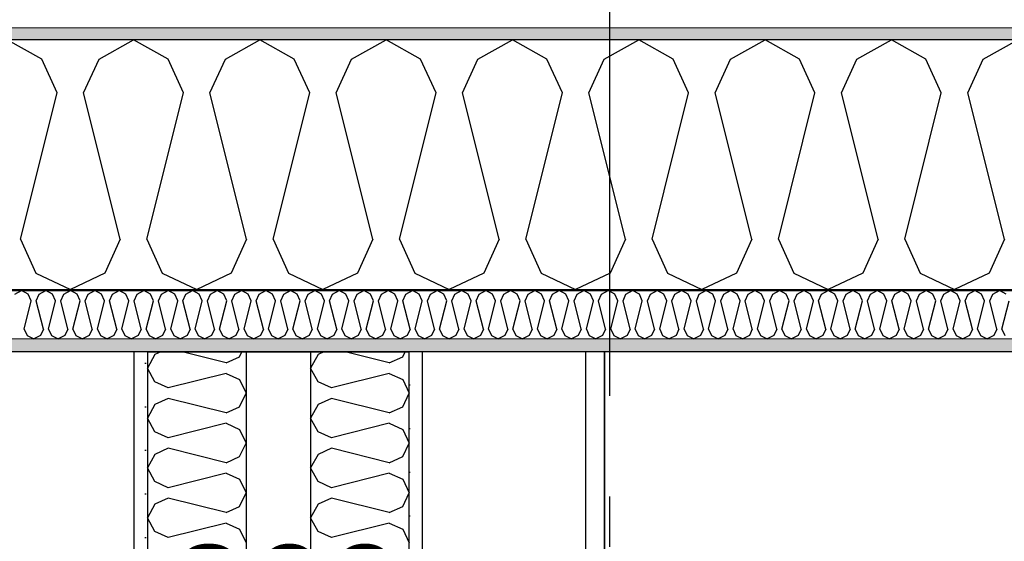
# Model space of a CAD drawing. Header units: millimetres. Extents: x -5000 to 341424, y -9235 to 550260.
# Tile 161 of 236: x 297650 to 298628, y 356192 to 356711. Entities that reach past the tile are written whole.
import ezdxf
from ezdxf.enums import TextEntityAlignment as Align

# ---------------------------------------------------------------- set-up
doc = ezdxf.new("R2010")
doc.units = ezdxf.units.MM
doc.header["$LTSCALE"] = 0.5
doc.header["$MEASUREMENT"] = 0
doc.linetypes.add('Akselinje', pattern=[1500, 1000, -200, 100, -200])
doc.linetypes.add('PLINE', pattern=[0])
for name, color, linetype in [('232- Ikke-bærende yttervegger (Skravur)(Nye konstruksjoner)', 7, 'Continuous'), ('232- Ikke-bærende yttervegger(Nye konstruksjoner)', 7, 'Continuous'), ('242- Ikke-bærende innervegger (Skravur)(Nye konstruksjoner)', 7, 'Continuous'), ('242- Ikke-bærende innervegger(Nye konstruksjoner)', 7, 'Continuous'), ('255- Gulvoverflate(Nye konstruksjoner)', 7, 'Continuous'), ('273- Kjøkkeninnredning(Nye konstruksjoner)', 7, 'Continuous'), ('82-- Modullinjer(Nye konstruksjoner)', 7, 'Continuous'), ('842-M___1_50 Målsetting bygning', 7, 'Continuous'), ('842-M___1_50 Målsetting bygning(Nye konstruksjoner)', 7, 'Continuous'), ('862- M___Nettoareal(Nye konstruksjoner)', 7, 'Continuous'), ('862- M___Nettoareal(Polylinje)(Nye konstruksjoner)', 7, 'Continuous'), ('862- M___Nettoareal(Tekst)(Nye konstruksjoner)', 7, 'Continuous')]:
    doc.layers.add(name, color=color, linetype=linetype)
doc.layers.add('235- Utvendig kledning og overflate(Nye konstruksjoner)', color=7, linetype='Continuous', lineweight=0)
doc.layers.add('236- Innvendig kledning og overflate(Nye konstruksjoner)', color=7, linetype='Continuous', lineweight=0)
doc.styles.add('GENERATED_STYLE_1', font='txt')
doc.styles.add('GENERATED_STYLE_3', font='arial.ttf')
doc.styles.add('GENERATED_STYLE_5', font='arial.ttf')
doc.dimstyles.new('GENERATED_STYLE__2', dxfattribs={"dimtxt": 100, "dimasz": 95, "dimexe": 0.18, "dimexo": 0.0625, "dimgap": 0, "dimtad": 1, "dimtih": 1, "dimtoh": 1, "dimdec": 0, "dimzin": 0, "dimdsep": 46, "dimtxsty": 'GENERATED_STYLE_3', "dimblk": 'ARROWHEAD_6', "dimblk1": 'ARROWHEAD_6', "dimblk2": 'ARROWHEAD_6', "dimcen": 0.09, "dimse1": 1, "dimse2": 1, "dimclrd": 256, "dimclre": 256, "dimclrt": 256, "dimadec": 1, "dimazin": 0, "dimtfac": 1, "dimtdec": 4, "dimtmove": 0, "dimatfit": 3, "dimfxl": 1, "dimtolj": 1, "dimtzin": 0, "dimarcsym": 0})
doc.dimstyles.new('GENERATED_STYLE__3', dxfattribs={"dimtxt": 100, "dimasz": 95, "dimexe": 0.18, "dimexo": 0.0625, "dimgap": 0, "dimtad": 1, "dimdec": 0, "dimzin": 0, "dimdsep": 46, "dimtxsty": 'GENERATED_STYLE_3', "dimblk": 'ARROWHEAD_6', "dimblk1": 'ARROWHEAD_6', "dimblk2": 'ARROWHEAD_6', "dimcen": 0.09, "dimse1": 1, "dimse2": 1, "dimclrd": 256, "dimclre": 256, "dimclrt": 256, "dimadec": 1, "dimazin": 0, "dimtfac": 1, "dimtdec": 4, "dimtmove": 2, "dimatfit": 3, "dimfxl": 1, "dimtolj": 1, "dimtzin": 0, "dimarcsym": 0})
doc.dimstyles.new('GENERATED_STYLE__4', dxfattribs={"dimtxt": 100, "dimasz": 95, "dimexe": 0.18, "dimexo": 0.0625, "dimgap": 0, "dimtad": 1, "dimdec": 0, "dimzin": 0, "dimdsep": 46, "dimtxsty": 'GENERATED_STYLE_3', "dimblk": 'ARROWHEAD_6', "dimblk1": 'ARROWHEAD_6', "dimblk2": 'ARROWHEAD_6', "dimcen": 0.09, "dimse1": 1, "dimse2": 1, "dimclrd": 256, "dimclre": 256, "dimclrt": 256, "dimadec": 1, "dimazin": 0, "dimtfac": 1, "dimtdec": 4, "dimtmove": 0, "dimatfit": 3, "dimfxl": 1, "dimtolj": 1, "dimtzin": 0, "dimarcsym": 0})
pattern_1 = [(0, (0, 0), (0, 43.30127), [0, -25]), (0, (12.5, 21.65), (0, 43.30127), [0, -25])]

# ---------------------------------------------------------------- blocks, each defined once
blk = doc.blocks.new('LEILIGHET 2__3', base_point=(300468.57, 348580.68))
at = {"layer": '862- M___Nettoareal(Polylinje)(Nye konstruksjoner)', "linetype": 'PLINE', "flags": 128}
blk.add_lwpolyline([(302741.01, 356380.68), (294611.01, 356380.68), (294611.01, 348080.68), (297926.01, 348080.68), (297926.01, 349780.68), (302741.01, 349780.68)], close=True, dxfattribs=at)
at = {"layer": '862- M___Nettoareal(Tekst)(Nye konstruksjoner)', "style": 'GENERATED_STYLE_1'}
for tag, p in [('DUMMY_861', (296689.69, 358469.34)), ('ROOM_NAME', (295952.51, 358419.53)), ('DUMMY_862', (295952.51, 358281.11))]:
    blk.add_attdef(tag, text='', height=100, dxfattribs=at).set_placement(p, align=Align.TOP_LEFT)
blk = doc.blocks.new('STUE__7', base_point=(299299.5, 355025.2))
at = {"layer": '862- M___Nettoareal(Polylinje)(Nye konstruksjoner)', "linetype": 'PLINE', "flags": 128}
blk.add_lwpolyline([(298050, 349780.68), (302741, 349780.68), (302741, 356380.68), (298050, 356380.68), (298050, 355490.68), (298050, 354480.68)], close=True, dxfattribs=at)
at = {"layer": '862- M___Nettoareal(Tekst)(Nye konstruksjoner)', "style": 'GENERATED_STYLE_1'}
for tag, p in [('DUMMY_861', (299523.63, 355213.44)), ('ROOM_NAME', (299075.38, 355163.62)), ('DUMMY_862', (299075.38, 355025.2))]:
    blk.add_attdef(tag, text='', height=100, dxfattribs=at).set_placement(p, align=Align.TOP_LEFT)
blk = doc.blocks.new('ENTRÉ__14', base_point=(296239.6, 355497.8))
at = {"layer": '862- M___Nettoareal(Polylinje)(Nye konstruksjoner)', "linetype": 'PLINE', "flags": 128}
blk.add_lwpolyline([(294722, 356380.68), (294722.01, 354380.68), (297764.01, 354380.68), (297764, 356380.68)], close=True, dxfattribs=at)
at = {"layer": '862- M___Nettoareal(Tekst)(Nye konstruksjoner)', "style": 'GENERATED_STYLE_1'}
for tag, p in [('DUMMY_861', (296443.47, 355686.03)), ('ROOM_NAME', (296035.73, 355665.65)), ('DUMMY_862', (296035.73, 355497.8))]:
    blk.add_attdef(tag, text='', height=100, dxfattribs=at).set_placement(p, align=Align.TOP_LEFT)
blk = doc.blocks.new('*X69')
at = {"layer": '232- Ikke-bærende yttervegger (Skravur)(Nye konstruksjoner)', "linetype": 'PLINE'}
for p, q in [((297645.35, 356437.95), (297651.98, 356441.65)), ((297658.61, 356437.95), (297651.98, 356441.65)), ((297661.57, 356431.45), (297658.61, 356437.95)), ((297666.67, 356431.45), (297669.63, 356437.95)), ((297669.63, 356437.95), (297676.26, 356441.65)), ((297682.89, 356437.95), (297676.26, 356441.65)), ((297685.85, 356431.45), (297682.89, 356437.95)), ((297690.95, 356431.45), (297693.91, 356437.95)), ((297693.91, 356437.95), (297700.54, 356441.65)), ((297707.17, 356437.95), (297700.54, 356441.65)), ((297710.13, 356431.45), (297707.17, 356437.95)), ((297715.23, 356431.45), (297718.19, 356437.95)), ((297718.19, 356437.95), (297724.82, 356441.65)), ((297731.45, 356437.95), (297724.82, 356441.65)), ((297734.41, 356431.45), (297731.45, 356437.95)), ((297739.51, 356431.45), (297742.47, 356437.95)), ((297742.47, 356437.95), (297749.1, 356441.65)), ((297755.73, 356437.95), (297749.1, 356441.65)), ((297758.69, 356431.45), (297755.73, 356437.95)), ((297763.79, 356431.45), (297766.75, 356437.95)), ((297766.75, 356437.95), (297773.38, 356441.65)), ((297780.02, 356437.95), (297773.38, 356441.65)), ((297782.97, 356431.45), (297780.02, 356437.95)), ((297788.08, 356431.45), (297791.03, 356437.95)), ((297791.03, 356437.95), (297797.67, 356441.65)), ((297804.3, 356437.95), (297797.67, 356441.65)), ((297807.26, 356431.45), (297804.3, 356437.95)), ((297812.36, 356431.45), (297815.32, 356437.95)), ((297815.32, 356437.95), (297821.95, 356441.65)), ((297828.58, 356437.95), (297821.95, 356441.65)), ((297831.54, 356431.45), (297828.58, 356437.95)), ((297836.64, 356431.45), (297839.6, 356437.95)), ((297839.6, 356437.95), (297846.23, 356441.65)), ((297852.86, 356437.95), (297846.23, 356441.65)), ((297855.82, 356431.45), (297852.86, 356437.95)), ((297860.92, 356431.45), (297863.88, 356437.95)), ((297863.88, 356437.95), (297870.51, 356441.65)), ((297877.14, 356437.95), (297870.51, 356441.65)), ((297880.1, 356431.45), (297877.14, 356437.95)), ((297885.2, 356431.45), (297888.16, 356437.95)), ((297888.16, 356437.95), (297894.79, 356441.65)), ((297901.42, 356437.95), (297894.79, 356441.65)), ((297904.38, 356431.45), (297901.42, 356437.95)), ((297909.48, 356431.45), (297912.44, 356437.95)), ((297912.44, 356437.95), (297919.07, 356441.65)), ((297925.7, 356437.95), (297919.07, 356441.65)), ((297928.66, 356431.45), (297925.7, 356437.95)), ((297933.76, 356431.45), (297936.72, 356437.95)), ((297936.72, 356437.95), (297943.35, 356441.65)), ((297949.98, 356437.95), (297943.35, 356441.65)), ((297952.94, 356431.45), (297949.98, 356437.95)), ((297958.04, 356431.45), (297961, 356437.95)), ((297961, 356437.95), (297967.63, 356441.65)), ((297974.27, 356437.95), (297967.63, 356441.65)), ((297977.22, 356431.45), (297974.27, 356437.95)), ((297982.33, 356431.45), (297985.29, 356437.95)), ((297985.29, 356437.95), (297991.92, 356441.65)), ((297998.55, 356437.95), (297991.92, 356441.65)), ((298001.51, 356431.45), (297998.55, 356437.95)), ((298006.61, 356431.45), (298009.57, 356437.95)), ((298009.57, 356437.95), (298016.2, 356441.65)), ((298022.83, 356437.95), (298016.2, 356441.65)), ((298025.79, 356431.45), (298022.83, 356437.95)), ((298030.89, 356431.45), (298033.85, 356437.95)), ((298033.85, 356437.95), (298040.48, 356441.65)), ((298047.11, 356437.95), (298040.48, 356441.65)), ((298050.07, 356431.45), (298047.11, 356437.95)), ((298055.17, 356431.45), (298058.13, 356437.95)), ((298058.13, 356437.95), (298064.76, 356441.65)), ((298071.39, 356437.95), (298064.76, 356441.65)), ((298074.35, 356431.45), (298071.39, 356437.95)), ((298079.45, 356431.45), (298082.41, 356437.95)), ((298082.41, 356437.95), (298089.04, 356441.65)), ((298095.67, 356437.95), (298089.04, 356441.65)), ((298098.63, 356431.45), (298095.67, 356437.95)), ((298103.73, 356431.45), (298106.69, 356437.95)), ((298106.69, 356437.95), (298113.32, 356441.65)), ((298119.95, 356437.95), (298113.32, 356441.65)), ((298122.91, 356431.45), (298119.95, 356437.95)), ((298128.01, 356431.45), (298130.97, 356437.95)), ((298130.97, 356437.95), (298137.6, 356441.65)), ((298144.23, 356437.95), (298137.6, 356441.65)), ((298147.19, 356431.45), (298144.23, 356437.95)), ((298152.3, 356431.45), (298155.25, 356437.95)), ((298155.25, 356437.95), (298161.88, 356441.65)), ((298168.52, 356437.95), (298161.88, 356441.65)), ((298171.47, 356431.45), (298168.52, 356437.95)), ((298176.58, 356431.45), (298179.54, 356437.95)), ((298179.54, 356437.95), (298186.17, 356441.65)), ((298192.8, 356437.95), (298186.17, 356441.65)), ((298195.76, 356431.45), (298192.8, 356437.95)), ((298200.86, 356431.45), (298203.82, 356437.95)), ((298203.82, 356437.95), (298210.45, 356441.65)), ((298217.08, 356437.95), (298210.45, 356441.65)), ((298220.04, 356431.45), (298217.08, 356437.95)), ((298225.14, 356431.45), (298228.1, 356437.95)), ((298228.1, 356437.95), (298234.73, 356441.65)), ((298241.36, 356437.95), (298234.73, 356441.65)), ((298244.32, 356431.45), (298241.36, 356437.95)), ((298249.42, 356431.45), (298252.38, 356437.95)), ((298252.38, 356437.95), (298259.01, 356441.65)), ((298265.64, 356437.95), (298259.01, 356441.65)), ((298268.6, 356431.45), (298265.64, 356437.95)), ((298273.7, 356431.45), (298276.66, 356437.95)), ((298276.66, 356437.95), (298283.29, 356441.65)), ((298289.92, 356437.95), (298283.29, 356441.65)), ((298292.88, 356431.45), (298289.92, 356437.95)), ((298297.98, 356431.45), (298300.94, 356437.95)), ((298300.94, 356437.95), (298307.57, 356441.65)), ((298314.2, 356437.95), (298307.57, 356441.65)), ((298317.16, 356431.45), (298314.2, 356437.95)), ((298322.26, 356431.45), (298325.22, 356437.95)), ((298325.22, 356437.95), (298331.85, 356441.65)), ((298338.48, 356437.95), (298331.85, 356441.65)), ((298341.44, 356431.45), (298338.48, 356437.95)), ((298346.55, 356431.45), (298349.5, 356437.95)), ((298349.5, 356437.95), (298356.14, 356441.65)), ((298362.77, 356437.95), (298356.14, 356441.65)), ((298365.73, 356431.45), (298362.77, 356437.95)), ((298370.83, 356431.45), (298373.79, 356437.95)), ((298373.79, 356437.95), (298380.42, 356441.65)), ((298387.05, 356437.95), (298380.42, 356441.65)), ((298390.01, 356431.45), (298387.05, 356437.95)), ((298395.11, 356431.45), (298398.07, 356437.95)), ((298398.07, 356437.95), (298404.7, 356441.65)), ((298411.33, 356437.95), (298404.7, 356441.65)), ((298414.29, 356431.45), (298411.33, 356437.95)), ((298419.39, 356431.45), (298422.35, 356437.95)), ((298422.35, 356437.95), (298428.98, 356441.65)), ((298435.61, 356437.95), (298428.98, 356441.65)), ((298438.57, 356431.45), (298435.61, 356437.95)), ((298443.67, 356431.45), (298446.63, 356437.95)), ((298446.63, 356437.95), (298453.26, 356441.65)), ((298459.89, 356437.95), (298453.26, 356441.65)), ((298462.85, 356431.45), (298459.89, 356437.95)), ((298467.95, 356431.45), (298470.91, 356437.95)), ((298470.91, 356437.95), (298477.54, 356441.65)), ((298484.17, 356437.95), (298477.54, 356441.65)), ((298487.13, 356431.45), (298484.17, 356437.95)), ((298492.23, 356431.45), (298495.19, 356437.95)), ((298495.19, 356437.95), (298501.82, 356441.65)), ((298508.45, 356437.95), (298501.82, 356441.65)), ((298511.41, 356431.45), (298508.45, 356437.95)), ((298516.51, 356431.45), (298519.47, 356437.95)), ((298519.47, 356437.95), (298526.1, 356441.65)), ((298532.73, 356437.95), (298526.1, 356441.65)), ((298535.69, 356431.45), (298532.73, 356437.95)), ((298540.8, 356431.45), (298543.75, 356437.95)), ((298543.75, 356437.95), (298550.39, 356441.65)), ((298557.02, 356437.95), (298550.39, 356441.65)), ((298559.98, 356431.45), (298557.02, 356437.95)), ((298565.08, 356431.45), (298568.04, 356437.95)), ((298568.04, 356437.95), (298574.67, 356441.65)), ((298581.3, 356437.95), (298574.67, 356441.65)), ((298584.26, 356431.45), (298581.3, 356437.95)), ((298589.36, 356431.45), (298592.32, 356437.95)), ((298592.32, 356437.95), (298598.95, 356441.65)), ((298605.58, 356437.95), (298598.95, 356441.65)), ((298608.54, 356431.45), (298605.58, 356437.95)), ((298613.64, 356431.45), (298616.6, 356437.95)), ((298616.6, 356437.95), (298623.23, 356441.65)), ((298629.86, 356437.95), (298623.23, 356441.65)), ((297654.53, 356403.29), (297661.57, 356431.45)), ((297673.71, 356403.29), (297666.67, 356431.45)), ((297678.81, 356403.29), (297685.85, 356431.45)), ((297697.99, 356403.29), (297690.95, 356431.45)), ((297703.09, 356403.29), (297710.13, 356431.45)), ((297722.27, 356403.29), (297715.23, 356431.45)), ((297727.37, 356403.29), (297734.41, 356431.45)), ((297746.55, 356403.29), (297739.51, 356431.45)), ((297751.65, 356403.29), (297758.69, 356431.45)), ((297770.83, 356403.29), (297763.79, 356431.45)), ((297775.94, 356403.29), (297782.97, 356431.45)), ((297795.12, 356403.29), (297788.08, 356431.45)), ((297800.22, 356403.29), (297807.26, 356431.45)), ((297819.4, 356403.29), (297812.36, 356431.45)), ((297824.5, 356403.29), (297831.54, 356431.45)), ((297843.68, 356403.29), (297836.64, 356431.45)), ((297848.78, 356403.29), (297855.82, 356431.45)), ((297867.96, 356403.29), (297860.92, 356431.45)), ((297873.06, 356403.29), (297880.1, 356431.45)), ((297892.24, 356403.29), (297885.2, 356431.45)), ((297897.34, 356403.29), (297904.38, 356431.45)), ((297916.52, 356403.29), (297909.48, 356431.45)), ((297921.62, 356403.29), (297928.66, 356431.45)), ((297940.8, 356403.29), (297933.76, 356431.45)), ((297945.9, 356403.29), (297952.94, 356431.45)), ((297965.08, 356403.29), (297958.04, 356431.45)), ((297970.19, 356403.29), (297977.22, 356431.45)), ((297989.37, 356403.29), (297982.33, 356431.45)), ((297994.47, 356403.29), (298001.51, 356431.45)), ((298013.65, 356403.29), (298006.61, 356431.45)), ((298018.75, 356403.29), (298025.79, 356431.45)), ((298037.93, 356403.29), (298030.89, 356431.45)), ((298043.03, 356403.29), (298050.07, 356431.45)), ((298062.21, 356403.29), (298055.17, 356431.45)), ((298067.31, 356403.29), (298074.35, 356431.45)), ((298086.49, 356403.29), (298079.45, 356431.45)), ((298091.59, 356403.29), (298098.63, 356431.45)), ((298110.77, 356403.29), (298103.73, 356431.45)), ((298115.87, 356403.29), (298122.91, 356431.45)), ((298135.05, 356403.29), (298128.01, 356431.45)), ((298140.15, 356403.29), (298147.19, 356431.45)), ((298159.33, 356403.29), (298152.3, 356431.45)), ((298164.44, 356403.29), (298171.47, 356431.45)), ((298183.62, 356403.29), (298176.58, 356431.45)), ((298188.72, 356403.29), (298195.76, 356431.45)), ((298207.9, 356403.29), (298200.86, 356431.45)), ((298213, 356403.29), (298220.04, 356431.45)), ((298232.18, 356403.29), (298225.14, 356431.45)), ((298237.28, 356403.29), (298244.32, 356431.45)), ((298256.46, 356403.29), (298249.42, 356431.45)), ((298261.56, 356403.29), (298268.6, 356431.45)), ((298280.74, 356403.29), (298273.7, 356431.45)), ((298285.84, 356403.29), (298292.88, 356431.45)), ((298305.02, 356403.29), (298297.98, 356431.45)), ((298310.12, 356403.29), (298317.16, 356431.45)), ((298329.3, 356403.29), (298322.26, 356431.45)), ((298334.4, 356403.29), (298341.44, 356431.45)), ((298353.58, 356403.29), (298346.55, 356431.45)), ((298358.69, 356403.29), (298365.73, 356431.45)), ((298377.87, 356403.29), (298370.83, 356431.45)), ((298382.97, 356403.29), (298390.01, 356431.45)), ((298402.15, 356403.29), (298395.11, 356431.45)), ((298407.25, 356403.29), (298414.29, 356431.45)), ((298426.43, 356403.29), (298419.39, 356431.45)), ((298431.53, 356403.29), (298438.57, 356431.45)), ((298450.71, 356403.29), (298443.67, 356431.45)), ((298455.81, 356403.29), (298462.85, 356431.45)), ((298474.99, 356403.29), (298467.95, 356431.45)), ((298480.09, 356403.29), (298487.13, 356431.45)), ((298499.27, 356403.29), (298492.23, 356431.45)), ((298504.37, 356403.29), (298511.41, 356431.45)), ((298523.55, 356403.29), (298516.51, 356431.45)), ((298528.65, 356403.29), (298535.69, 356431.45)), ((298547.83, 356403.29), (298540.8, 356431.45)), ((298552.94, 356403.29), (298559.98, 356431.45)), ((298572.12, 356403.29), (298565.08, 356431.45)), ((298577.22, 356403.29), (298584.26, 356431.45)), ((298596.4, 356403.29), (298589.36, 356431.45)), ((298601.5, 356403.29), (298608.54, 356431.45)), ((298620.68, 356403.29), (298613.64, 356431.45)), ((298625.78, 356403.29), (298632.82, 356431.45)), ((297654.53, 356403.29), (297657.49, 356396.79)), ((297657.49, 356396.79), (297664.12, 356393.65)), ((297670.75, 356396.79), (297664.12, 356393.65)), ((297673.71, 356403.29), (297670.75, 356396.79)), ((297678.81, 356403.29), (297681.77, 356396.79)), ((297681.77, 356396.79), (297688.4, 356393.65)), ((297695.03, 356396.79), (297688.4, 356393.65)), ((297697.99, 356403.29), (297695.03, 356396.79)), ((297703.09, 356403.29), (297706.05, 356396.79)), ((297706.05, 356396.79), (297712.68, 356393.65)), ((297719.31, 356396.79), (297712.68, 356393.65)), ((297722.27, 356403.29), (297719.31, 356396.79)), ((297727.37, 356403.29), (297730.33, 356396.79)), ((297730.33, 356396.79), (297736.96, 356393.65)), ((297743.59, 356396.79), (297736.96, 356393.65)), ((297746.55, 356403.29), (297743.59, 356396.79)), ((297751.65, 356403.29), (297754.61, 356396.79)), ((297754.61, 356396.79), (297761.24, 356393.65)), ((297767.87, 356396.79), (297761.24, 356393.65)), ((297770.83, 356403.29), (297767.87, 356396.79)), ((297775.94, 356403.29), (297778.89, 356396.79)), ((297778.89, 356396.79), (297785.53, 356393.65)), ((297792.16, 356396.79), (297785.53, 356393.65)), ((297795.12, 356403.29), (297792.16, 356396.79)), ((297800.22, 356403.29), (297803.18, 356396.79)), ((297803.18, 356396.79), (297809.81, 356393.65)), ((297816.44, 356396.79), (297809.81, 356393.65)), ((297819.4, 356403.29), (297816.44, 356396.79)), ((297824.5, 356403.29), (297827.46, 356396.79)), ((297827.46, 356396.79), (297834.09, 356393.65)), ((297840.72, 356396.79), (297834.09, 356393.65)), ((297843.68, 356403.29), (297840.72, 356396.79)), ((297848.78, 356403.29), (297851.74, 356396.79)), ((297851.74, 356396.79), (297858.37, 356393.65)), ((297865, 356396.79), (297858.37, 356393.65)), ((297867.96, 356403.29), (297865, 356396.79)), ((297873.06, 356403.29), (297876.02, 356396.79)), ((297876.02, 356396.79), (297882.65, 356393.65)), ((297889.28, 356396.79), (297882.65, 356393.65)), ((297892.24, 356403.29), (297889.28, 356396.79)), ((297897.34, 356403.29), (297900.3, 356396.79)), ((297900.3, 356396.79), (297906.93, 356393.65)), ((297913.56, 356396.79), (297906.93, 356393.65)), ((297916.52, 356403.29), (297913.56, 356396.79)), ((297921.62, 356403.29), (297924.58, 356396.79)), ((297924.58, 356396.79), (297931.21, 356393.65)), ((297937.84, 356396.79), (297931.21, 356393.65)), ((297940.8, 356403.29), (297937.84, 356396.79)), ((297945.9, 356403.29), (297948.86, 356396.79)), ((297948.86, 356396.79), (297955.49, 356393.65)), ((297962.13, 356396.79), (297955.49, 356393.65)), ((297965.08, 356403.29), (297962.13, 356396.79)), ((297970.19, 356403.29), (297973.14, 356396.79)), ((297973.14, 356396.79), (297979.78, 356393.65)), ((297986.41, 356396.79), (297979.78, 356393.65)), ((297989.37, 356403.29), (297986.41, 356396.79)), ((297994.47, 356403.29), (297997.43, 356396.79)), ((297997.43, 356396.79), (298004.06, 356393.65)), ((298010.69, 356396.79), (298004.06, 356393.65)), ((298013.65, 356403.29), (298010.69, 356396.79)), ((298018.75, 356403.29), (298021.71, 356396.79)), ((298021.71, 356396.79), (298028.34, 356393.65)), ((298034.97, 356396.79), (298028.34, 356393.65)), ((298037.93, 356403.29), (298034.97, 356396.79)), ((298043.03, 356403.29), (298045.99, 356396.79)), ((298045.99, 356396.79), (298052.62, 356393.65)), ((298059.25, 356396.79), (298052.62, 356393.65)), ((298062.21, 356403.29), (298059.25, 356396.79)), ((298067.31, 356403.29), (298070.27, 356396.79)), ((298070.27, 356396.79), (298076.9, 356393.65)), ((298083.53, 356396.79), (298076.9, 356393.65)), ((298086.49, 356403.29), (298083.53, 356396.79)), ((298091.59, 356403.29), (298094.55, 356396.79)), ((298094.55, 356396.79), (298101.18, 356393.65)), ((298107.81, 356396.79), (298101.18, 356393.65)), ((298110.77, 356403.29), (298107.81, 356396.79)), ((298115.87, 356403.29), (298118.83, 356396.79)), ((298118.83, 356396.79), (298125.46, 356393.65)), ((298132.09, 356396.79), (298125.46, 356393.65)), ((298135.05, 356403.29), (298132.09, 356396.79)), ((298140.15, 356403.29), (298143.11, 356396.79)), ((298143.11, 356396.79), (298149.74, 356393.65)), ((298156.38, 356396.79), (298149.74, 356393.65)), ((298159.33, 356403.29), (298156.38, 356396.79)), ((298164.44, 356403.29), (298167.39, 356396.79)), ((298167.39, 356396.79), (298174.03, 356393.65)), ((298180.66, 356396.79), (298174.03, 356393.65)), ((298183.62, 356403.29), (298180.66, 356396.79)), ((298188.72, 356403.29), (298191.68, 356396.79)), ((298191.68, 356396.79), (298198.31, 356393.65)), ((298204.94, 356396.79), (298198.31, 356393.65)), ((298207.9, 356403.29), (298204.94, 356396.79)), ((298213, 356403.29), (298215.96, 356396.79)), ((298215.96, 356396.79), (298222.59, 356393.65)), ((298229.22, 356396.79), (298222.59, 356393.65)), ((298232.18, 356403.29), (298229.22, 356396.79)), ((298237.28, 356403.29), (298240.24, 356396.79)), ((298240.24, 356396.79), (298246.87, 356393.65)), ((298253.5, 356396.79), (298246.87, 356393.65)), ((298256.46, 356403.29), (298253.5, 356396.79)), ((298261.56, 356403.29), (298264.52, 356396.79)), ((298264.52, 356396.79), (298271.15, 356393.65)), ((298277.78, 356396.79), (298271.15, 356393.65)), ((298280.74, 356403.29), (298277.78, 356396.79)), ((298285.84, 356403.29), (298288.8, 356396.79)), ((298288.8, 356396.79), (298295.43, 356393.65)), ((298302.06, 356396.79), (298295.43, 356393.65)), ((298305.02, 356403.29), (298302.06, 356396.79)), ((298310.12, 356403.29), (298313.08, 356396.79)), ((298313.08, 356396.79), (298319.71, 356393.65)), ((298326.34, 356396.79), (298319.71, 356393.65)), ((298329.3, 356403.29), (298326.34, 356396.79)), ((298334.4, 356403.29), (298337.36, 356396.79)), ((298337.36, 356396.79), (298343.99, 356393.65)), ((298350.63, 356396.79), (298343.99, 356393.65)), ((298353.58, 356403.29), (298350.63, 356396.79)), ((298358.69, 356403.29), (298361.64, 356396.79)), ((298361.64, 356396.79), (298368.28, 356393.65)), ((298374.91, 356396.79), (298368.28, 356393.65)), ((298377.87, 356403.29), (298374.91, 356396.79)), ((298382.97, 356403.29), (298385.93, 356396.79)), ((298385.93, 356396.79), (298392.56, 356393.65)), ((298399.19, 356396.79), (298392.56, 356393.65)), ((298402.15, 356403.29), (298399.19, 356396.79)), ((298407.25, 356403.29), (298410.21, 356396.79)), ((298410.21, 356396.79), (298416.84, 356393.65)), ((298423.47, 356396.79), (298416.84, 356393.65)), ((298426.43, 356403.29), (298423.47, 356396.79)), ((298431.53, 356403.29), (298434.49, 356396.79)), ((298434.49, 356396.79), (298441.12, 356393.65)), ((298447.75, 356396.79), (298441.12, 356393.65)), ((298450.71, 356403.29), (298447.75, 356396.79)), ((298455.81, 356403.29), (298458.77, 356396.79)), ((298458.77, 356396.79), (298465.4, 356393.65)), ((298472.03, 356396.79), (298465.4, 356393.65)), ((298474.99, 356403.29), (298472.03, 356396.79)), ((298480.09, 356403.29), (298483.05, 356396.79)), ((298483.05, 356396.79), (298489.68, 356393.65)), ((298496.31, 356396.79), (298489.68, 356393.65)), ((298499.27, 356403.29), (298496.31, 356396.79)), ((298504.37, 356403.29), (298507.33, 356396.79)), ((298507.33, 356396.79), (298513.96, 356393.65)), ((298520.59, 356396.79), (298513.96, 356393.65)), ((298523.55, 356403.29), (298520.59, 356396.79)), ((298528.65, 356403.29), (298531.61, 356396.79)), ((298531.61, 356396.79), (298538.24, 356393.65)), ((298544.88, 356396.79), (298538.24, 356393.65)), ((298547.83, 356403.29), (298544.88, 356396.79)), ((298552.94, 356403.29), (298555.9, 356396.79)), ((298555.9, 356396.79), (298562.53, 356393.65)), ((298569.16, 356396.79), (298562.53, 356393.65)), ((298572.12, 356403.29), (298569.16, 356396.79)), ((298577.22, 356403.29), (298580.18, 356396.79)), ((298580.18, 356396.79), (298586.81, 356393.65)), ((298593.44, 356396.79), (298586.81, 356393.65)), ((298596.4, 356403.29), (298593.44, 356396.79)), ((298601.5, 356403.29), (298604.46, 356396.79)), ((298604.46, 356396.79), (298611.09, 356393.65)), ((298617.72, 356396.79), (298611.09, 356393.65)), ((298620.68, 356403.29), (298617.72, 356396.79)), ((298625.78, 356403.29), (298628.74, 356396.79))]:
    blk.add_line(p, q, dxfattribs=at)
blk = doc.blocks.new('*X80')
at = {"layer": '232- Ikke-bærende yttervegger (Skravur)(Nye konstruksjoner)', "linetype": 'PLINE'}
for p, q in [((297672.07, 356671.53), (297637.81, 356690.65)), ((297729.01, 356671.53), (297763.27, 356690.65)), ((297797.53, 356671.53), (297763.27, 356690.65)), ((297854.46, 356671.53), (297888.72, 356690.65)), ((297922.98, 356671.53), (297888.72, 356690.65)), ((297979.91, 356671.53), (298014.17, 356690.65)), ((298048.43, 356671.53), (298014.17, 356690.65)), ((298105.37, 356671.53), (298139.63, 356690.65)), ((298173.89, 356671.53), (298139.63, 356690.65)), ((298230.82, 356671.53), (298265.08, 356690.65)), ((298299.34, 356671.53), (298265.08, 356690.65)), ((298356.27, 356671.53), (298390.53, 356690.65)), ((298424.79, 356671.53), (298390.53, 356690.65)), ((298481.73, 356671.53), (298515.99, 356690.65)), ((298550.25, 356671.53), (298515.99, 356690.65)), ((298607.18, 356671.53), (298641.44, 356690.65)), ((297687.36, 356637.93), (297672.07, 356671.53)), ((297713.72, 356637.93), (297729.01, 356671.53)), ((297812.82, 356637.93), (297797.53, 356671.53)), ((297839.17, 356637.93), (297854.46, 356671.53)), ((297938.27, 356637.93), (297922.98, 356671.53)), ((297964.63, 356637.93), (297979.91, 356671.53)), ((298063.72, 356637.93), (298048.43, 356671.53)), ((298090.08, 356637.93), (298105.37, 356671.53)), ((298189.18, 356637.93), (298173.89, 356671.53)), ((298215.53, 356637.93), (298230.82, 356671.53)), ((298314.63, 356637.93), (298299.34, 356671.53)), ((298340.99, 356637.93), (298356.27, 356671.53)), ((298440.08, 356637.93), (298424.79, 356671.53)), ((298466.44, 356637.93), (298481.73, 356671.53)), ((298565.53, 356637.93), (298550.25, 356671.53)), ((298591.89, 356637.93), (298607.18, 356671.53)), ((297650.99, 356492.46), (297687.36, 356637.93)), ((297750.09, 356492.46), (297713.72, 356637.93)), ((297776.45, 356492.46), (297812.82, 356637.93)), ((297875.54, 356492.46), (297839.17, 356637.93)), ((297901.9, 356492.46), (297938.27, 356637.93)), ((298001, 356492.46), (297964.63, 356637.93)), ((298027.35, 356492.46), (298063.72, 356637.93)), ((298126.45, 356492.46), (298090.08, 356637.93)), ((298152.81, 356492.46), (298189.18, 356637.93)), ((298251.9, 356492.46), (298215.53, 356637.93)), ((298278.26, 356492.46), (298314.63, 356637.93)), ((298377.35, 356492.46), (298340.99, 356637.93)), ((298403.71, 356492.46), (298440.08, 356637.93)), ((298502.81, 356492.46), (298466.44, 356637.93)), ((298529.17, 356492.46), (298565.53, 356637.93)), ((298628.26, 356492.46), (298591.89, 356637.93)), ((297650.99, 356492.46), (297666.28, 356458.86)), ((297750.09, 356492.46), (297734.8, 356458.86)), ((297776.45, 356492.46), (297791.73, 356458.86)), ((297875.54, 356492.46), (297860.25, 356458.86)), ((297901.9, 356492.46), (297917.19, 356458.86)), ((298001, 356492.46), (297985.71, 356458.86)), ((298027.35, 356492.46), (298042.64, 356458.86)), ((298126.45, 356492.46), (298111.16, 356458.86)), ((298152.81, 356492.46), (298168.09, 356458.86)), ((298251.9, 356492.46), (298236.61, 356458.86)), ((298278.26, 356492.46), (298293.55, 356458.86)), ((298377.35, 356492.46), (298362.07, 356458.86)), ((298403.71, 356492.46), (298419, 356458.86)), ((298502.81, 356492.46), (298487.52, 356458.86)), ((298529.17, 356492.46), (298544.45, 356458.86)), ((298628.26, 356492.46), (298612.97, 356458.86)), ((297666.28, 356458.86), (297700.54, 356442.65)), ((297734.8, 356458.86), (297700.54, 356442.65)), ((297791.73, 356458.86), (297825.99, 356442.65)), ((297860.25, 356458.86), (297825.99, 356442.65)), ((297917.19, 356458.86), (297951.45, 356442.65)), ((297985.71, 356458.86), (297951.45, 356442.65)), ((298042.64, 356458.86), (298076.9, 356442.65)), ((298111.16, 356458.86), (298076.9, 356442.65)), ((298168.09, 356458.86), (298202.35, 356442.65)), ((298236.61, 356458.86), (298202.35, 356442.65)), ((298293.55, 356458.86), (298327.81, 356442.65)), ((298362.07, 356458.86), (298327.81, 356442.65)), ((298419, 356458.86), (298453.26, 356442.65)), ((298487.52, 356458.86), (298453.26, 356442.65)), ((298544.45, 356458.86), (298578.71, 356442.65)), ((298612.97, 356458.86), (298578.71, 356442.65))]:
    blk.add_line(p, q, dxfattribs=at)
blk = doc.blocks.new('Standard grid marker[86]', base_point=(305734.77, 356690.65))
at = {"layer": '82-- Modullinjer(Nye konstruksjoner)', "linetype": 'Akselinje'}
blk.add_line((305534.77, 356690.65), (271734.77, 356690.65), dxfattribs=at)
at = {"layer": '82-- Modullinjer(Nye konstruksjoner)', "style": 'GENERATED_STYLE_5'}
for tag, p in [('AC_MarkerText_1_1', (271409.77, 356744.33)), ('AC_MarkerText_1_0', (305859.77, 356744.33))]:
    blk.add_attdef(tag, text='', height=100, rotation=360, dxfattribs=at).set_placement(p, align=Align.TOP_CENTER)
blk = doc.blocks.new('Standard grid marker[91]', base_point=(298236.01, 363787.13))
at = {"layer": '82-- Modullinjer(Nye konstruksjoner)', "linetype": 'Akselinje'}
blk.add_line((298236.01, 363587.13), (298236.01, 339987.13), dxfattribs=at)
at = {"layer": '82-- Modullinjer(Nye konstruksjoner)', "style": 'GENERATED_STYLE_5'}
for tag, p in [('AC_MarkerText_1_0', (298236.01, 363965.25)), ('AC_MarkerText_1_1', (298236.01, 339715.25))]:
    blk.add_attdef(tag, text='', height=100, rotation=360, dxfattribs=at).set_placement(p, align=Align.TOP_CENTER)
blk = doc.blocks.new('*D665')
at = {"layer": '842-M___1_50 Målsetting bygning(Nye konstruksjoner)', "linetype": 'PLINE'}
for p, q in [((277511.01, 363296.07), (277511.01, 363483.57)), ((303141.01, 363296.07), (303141.01, 363483.57)), ((277561.01, 363439.82), (277461.01, 363339.82)), ((303191.01, 363439.82), (303091.01, 363339.82)), ((277436.01, 363389.82), (277511.01, 363389.82)), ((277511.01, 363389.82), (303141.01, 363389.82))]:
    blk.add_line(p, q, dxfattribs=at)
at = {"layer": '842-M___1_50 Målsetting bygning(Nye konstruksjoner)', "insert": (290116.27, 363409.82), "char_height": 100, "attachment_point": 7, "style": 'GENERATED_STYLE_3'}
blk.add_mtext('\\A1;{\\pql;\\fArial|b0|i0|c0|p0;\\W1.000000;25\xa0630}', dxfattribs=at)
blk = doc.blocks.new('ARROWHEAD_6')
at = {"linetype": 'Continuous'}
for p, q in [((-0.5, -0.5), (0.5, 0.5)), ((0, 0), (-1, 0))]:
    blk.add_line(p, q, dxfattribs=at)
blk = doc.blocks.new('*D701')
at = {"layer": '842-M___1_50 Målsetting bygning(Nye konstruksjoner)', "linetype": 'PLINE'}
for p, q in [((294501.01, 362727.61), (294501.01, 362915.11)), ((302803.01, 362727.61), (302803.01, 362915.11)), ((294551.01, 362871.36), (294451.01, 362771.36)), ((302853.01, 362871.36), (302753.01, 362771.36)), ((294501.01, 362821.36), (302803.01, 362821.36))]:
    blk.add_line(p, q, dxfattribs=at)
at = {"layer": '842-M___1_50 Målsetting bygning(Nye konstruksjoner)', "insert": (298480.41, 362841.36), "char_height": 100, "attachment_point": 7, "style": 'GENERATED_STYLE_3'}
blk.add_mtext('\\A1;{\\pql;\\fArial|b0|i0|c0|p0;\\W1.000000;8\xa0302}', dxfattribs=at)
blk = doc.blocks.new('*D726')
at = {"layer": '842-M___1_50 Målsetting bygning', "linetype": 'PLINE'}
for p, q in [((297016.76, 357738.6), (297016.76, 357926.1)), ((299500, 357738.6), (299500, 357926.1)), ((297066.76, 357882.35), (296966.76, 357782.35)), ((299550, 357882.35), (299450, 357782.35)), ((297016.76, 357832.35), (299500, 357832.35))]:
    blk.add_line(p, q, dxfattribs=at)
at = {"layer": '842-M___1_50 Målsetting bygning', "insert": (298086.78, 357852.35), "char_height": 100, "attachment_point": 7, "style": 'GENERATED_STYLE_3'}
blk.add_mtext('\\A1;{\\pql;\\fArial|b0|i0|c0|p0;\\W1.000000;2\xa0483}', dxfattribs=at)
blk = doc.blocks.new('7.05.08 Cabinet for integrated fridge[250]', base_point=(298231.01, 355803.65))
at = {"layer": '273- Kjøkkeninnredning(Nye konstruksjoner)', "linetype": 'PLINE', "flags": 128}
blk.add_lwpolyline([(298231.01, 355803.65), (298830.01, 355803.65), (298830.01, 356380.65), (298231.01, 356380.65)], close=True, dxfattribs=at)
blk = doc.blocks.new('7.01.21 Cabinet Side[253]', base_point=(298212.01, 355803.65))
at = {"layer": '273- Kjøkkeninnredning(Nye konstruksjoner)', "linetype": 'PLINE'}
for p, q in [((298231.01, 356380.65), (298212.01, 356380.65)), ((298212.01, 356380.65), (298212.01, 355803.65)), ((298231.01, 355803.65), (298231.01, 356380.65))]:
    blk.add_line(p, q, dxfattribs=at)
blk = doc.blocks.new('*X1258')
at = {"layer": '242- Ikke-bærende innervegger (Skravur)(Nye konstruksjoner)', "linetype": 'PLINE'}
for p, q in [((297784.56, 356378.02), (297777.01, 356364.48)), ((297790.36, 356380.65), (297784.56, 356378.02)), ((297855.32, 356369.68), (297811.45, 356380.65)), ((297855.32, 356369.68), (297868.6, 356375.73)), ((297868.6, 356375.73), (297870.93, 356380.65)), ((297784.56, 356350.94), (297777.01, 356364.48)), ((297855.32, 356359.27), (297797.84, 356344.9)), ((297855.32, 356359.27), (297868.6, 356353.23)), ((297797.84, 356344.9), (297784.56, 356350.94)), ((297868.6, 356353.23), (297875.01, 356339.69)), ((297868.6, 356326.15), (297875.01, 356339.69)), ((297784.56, 356328.44), (297777.01, 356314.9)), ((297797.84, 356334.48), (297784.56, 356328.44)), ((297855.32, 356320.11), (297797.84, 356334.48)), ((297855.32, 356320.11), (297868.6, 356326.15)), ((297784.56, 356301.36), (297777.01, 356314.9)), ((297855.32, 356309.7), (297797.84, 356295.32)), ((297855.32, 356309.7), (297868.6, 356303.65)), ((297797.84, 356295.32), (297784.56, 356301.36)), ((297868.6, 356303.65), (297875.01, 356290.12)), ((297868.6, 356276.58), (297875.01, 356290.12)), ((297784.56, 356278.87), (297777.01, 356265.33)), ((297797.84, 356284.91), (297784.56, 356278.87)), ((297855.32, 356270.54), (297797.84, 356284.91)), ((297855.32, 356270.54), (297868.6, 356276.58)), ((297784.56, 356251.79), (297777.01, 356265.33)), ((297855.32, 356260.12), (297797.84, 356245.75)), ((297855.32, 356260.12), (297868.6, 356254.08)), ((297797.84, 356245.75), (297784.56, 356251.79)), ((297868.6, 356254.08), (297875.01, 356240.54)), ((297868.6, 356227), (297875.01, 356240.54)), ((297784.56, 356229.29), (297777.01, 356215.75)), ((297797.84, 356235.33), (297784.56, 356229.29)), ((297855.32, 356220.96), (297797.84, 356235.33)), ((297855.32, 356220.96), (297868.6, 356227)), ((297784.56, 356202.22), (297777.01, 356215.75)), ((297855.32, 356210.55), (297797.84, 356196.17)), ((297855.32, 356210.55), (297868.6, 356204.51)), ((297797.84, 356196.17), (297784.56, 356202.22)), ((297868.6, 356204.51), (297875.01, 356190.97))]:
    blk.add_line(p, q, dxfattribs=at)
blk = doc.blocks.new('*X1260')
at = {"layer": '242- Ikke-bærende innervegger (Skravur)(Nye konstruksjoner)', "linetype": 'PLINE'}
for p, q in [((297946.56, 356378.02), (297939.01, 356364.48)), ((297952.36, 356380.65), (297946.56, 356378.02)), ((298017.32, 356369.68), (297973.45, 356380.65)), ((298017.32, 356369.68), (298030.6, 356375.73)), ((298030.6, 356375.73), (298032.93, 356380.65)), ((297946.56, 356350.94), (297939.01, 356364.48)), ((298017.32, 356359.27), (297959.84, 356344.9)), ((298017.32, 356359.27), (298030.6, 356353.23)), ((297959.84, 356344.9), (297946.56, 356350.94)), ((298030.6, 356353.23), (298037.01, 356339.69)), ((298030.6, 356326.15), (298037.01, 356339.69)), ((297946.56, 356328.44), (297939.01, 356314.9)), ((297959.84, 356334.48), (297946.56, 356328.44)), ((298017.32, 356320.11), (297959.84, 356334.48)), ((298017.32, 356320.11), (298030.6, 356326.15)), ((297946.56, 356301.36), (297939.01, 356314.9)), ((298017.32, 356309.69), (297959.84, 356295.32)), ((298017.32, 356309.69), (298030.6, 356303.65)), ((297959.84, 356295.32), (297946.56, 356301.36)), ((298030.6, 356303.65), (298037.01, 356290.12)), ((298030.6, 356276.58), (298037.01, 356290.12)), ((297946.56, 356278.87), (297939.01, 356265.33)), ((297959.84, 356284.91), (297946.56, 356278.87)), ((298017.32, 356270.54), (297959.84, 356284.91)), ((298017.32, 356270.54), (298030.6, 356276.58)), ((297946.56, 356251.79), (297939.01, 356265.33)), ((298017.32, 356260.12), (297959.84, 356245.75)), ((298017.32, 356260.12), (298030.6, 356254.08)), ((297959.84, 356245.75), (297946.56, 356251.79)), ((298030.6, 356254.08), (298037.01, 356240.54)), ((298030.6, 356227), (298037.01, 356240.54)), ((297946.56, 356229.29), (297939.01, 356215.75)), ((297959.84, 356235.33), (297946.56, 356229.29)), ((298017.32, 356220.96), (297959.84, 356235.33)), ((298017.32, 356220.96), (298030.6, 356227)), ((297946.56, 356202.22), (297939.01, 356215.75)), ((298017.32, 356210.55), (297959.84, 356196.17)), ((298017.32, 356210.55), (298030.6, 356204.51)), ((297959.84, 356196.17), (297946.56, 356202.22)), ((298030.6, 356204.51), (298037.01, 356190.97))]:
    blk.add_line(p, q, dxfattribs=at)
blk = doc.blocks.new('*D1462')
at = {"layer": '842-M___1_50 Målsetting bygning(Nye konstruksjoner)', "linetype": 'PLINE'}
for p, q in [((296898.98, 356380.65), (296898.98, 356455.65)), ((296948.98, 356330.65), (296848.98, 356430.65)), ((296992.73, 356380.65), (296805.23, 356380.65)), ((296898.98, 354367.65), (296898.98, 356380.65)), ((296848.98, 354417.65), (296948.98, 354317.65)), ((296992.73, 354367.65), (296805.23, 354367.65))]:
    blk.add_line(p, q, dxfattribs=at)
at = {"layer": '842-M___1_50 Målsetting bygning(Nye konstruksjoner)', "insert": (296878.98, 355202.55), "char_height": 100, "attachment_point": 7, "rotation": 90, "style": 'GENERATED_STYLE_3'}
blk.add_mtext('\\A1;{\\pql;\\fArial|b0|i0|c0|p0;\\W1.000000;2\xa0013}', dxfattribs=at)
blk = doc.blocks.new('*D1464')
at = {"layer": '842-M___1_50 Målsetting bygning(Nye konstruksjoner)', "linetype": 'PLINE'}
for p, q in [((294709, 355955), (294709, 356142.5)), ((294759, 356098.75), (294659, 355998.75)), ((297827.01, 356098.74), (297727.01, 355998.74)), ((294611, 356048.75), (294709, 356048.75)), ((294709, 356048.75), (297777.01, 356048.74))]:
    blk.add_line(p, q, dxfattribs=at)
at = {"layer": '842-M___1_50 Målsetting bygning(Nye konstruksjoner)', "char_height": 100, "attachment_point": 7, "rotation": 359.99998, "style": 'GENERATED_STYLE_3'}
for s, insert in [('\\A1;{\\pql;\\fArial|b0|i0|c0|p0;\\W1.000000;98}', (294722.3, 356070.17)), ('\\A1;{\\pql;\\fArial|b0|i0|c0|p0;\\W1.000000;3\xa0068}', (296071.41, 356068.75))]:
    blk.add_mtext(s, dxfattribs=dict(at, insert=insert))
blk = doc.blocks.new('*D1465')
at = {"layer": '842-M___1_50 Målsetting bygning(Nye konstruksjoner)', "linetype": 'PLINE'}
for p, q in [((297777.01, 355954.99), (297777.01, 356142.49)), ((298037.01, 355954.99), (298037.01, 356142.49)), ((297827.01, 356098.74), (297727.01, 355998.74)), ((297987.01, 355998.74), (298087.01, 356098.74)), ((294709, 356048.75), (297777.01, 356048.74)), ((297777.01, 356048.74), (298037.01, 356048.74)), ((298037.01, 356048.74), (298112.01, 356048.74))]:
    blk.add_line(p, q, dxfattribs=at)
at = {"layer": '842-M___1_50 Målsetting bygning(Nye konstruksjoner)', "insert": (297798.76, 356087.32), "char_height": 100, "attachment_point": 7, "rotation": 359.99998, "style": 'GENERATED_STYLE_3'}
blk.add_mtext('\\A1;{\\pql;\\fArial|b0|i0|c0|p0;\\W1.000000;260}', dxfattribs=at)

msp = doc.modelspace()

# ---------------------------------------------------------------- hatches: boundary and pattern name
at = {"layer": '232- Ikke-bærende yttervegger (Skravur)(Nye konstruksjoner)', "linetype": 'Continuous'}
h = msp.add_hatch(dxfattribs=at)
h.set_pattern_fill('Prikker_tett', color=256, style=0, pattern_type=2)
h.set_pattern_definition(pattern_1)
h.paths.add_polyline_path([(297016.76, 356690.65), (299500, 356690.65), (299500, 356702.65), (297016.76, 356702.65)])
msp.add_hatch(color=256, dxfattribs=at).paths.add_polyline_path([(299500, 356442.65), (297016.76, 356442.65), (297016.76, 356441.65), (299500, 356441.65)])
h = msp.add_hatch(dxfattribs=at)
h.set_pattern_fill('Prikker_tett', color=256, style=0, pattern_type=2)
h.set_pattern_definition(pattern_1)
h.paths.add_polyline_path([(297016.76, 356393.65), (297016.76, 356380.65), (299500, 356380.65), (299500, 356393.65)])
at = {"layer": '242- Ikke-bærende innervegger (Skravur)(Nye konstruksjoner)', "linetype": 'Continuous'}
h = msp.add_hatch(dxfattribs=at)
h.set_pattern_fill('Prikker_tett', color=256, style=0, pattern_type=2)
h.set_pattern_definition(pattern_1)
h.paths.add_polyline_path([(297764.01, 356380.65), (297764.01, 355477.26), (297777.01, 355477.26), (297777.01, 356380.65)])
h = msp.add_hatch(dxfattribs=at)
h.set_pattern_fill('Prikker_tett', color=256, style=0, pattern_type=2)
h.set_pattern_definition(pattern_1)
h.paths.add_polyline_path([(298037.01, 355477.26), (298050.01, 355477.26), (298050.01, 356380.65), (298037.01, 356380.65)])

# ---------------------------------------------------------------- linework, layer by layer
at = {"layer": '232- Ikke-bærende yttervegger(Nye konstruksjoner)', "linetype": 'PLINE'}
for p, q in [((299500, 356690.65), (297016.76, 356690.65)), ((297016.76, 356442.65), (299500, 356442.65)), ((297016.76, 356441.65), (299500, 356441.65))]:
    msp.add_line(p, q, dxfattribs=at)
at = {"layer": '235- Utvendig kledning og overflate(Nye konstruksjoner)', "linetype": 'PLINE'}
msp.add_line((299500, 356702.65), (297016.76, 356702.65), dxfattribs=at)
at = {"layer": '236- Innvendig kledning og overflate(Nye konstruksjoner)', "linetype": 'PLINE'}
msp.add_line((297016.76, 356393.65), (299500, 356393.65), dxfattribs=at)
at = {"layer": '236- Innvendig kledning og overflate(Nye konstruksjoner)', "linetype": 'PLINE', "flags": 128}
for points in [[(297016.76, 356380.65), (299500, 356380.65)], [(297764.01, 356380.65), (297777.01, 356380.65)], [(297764.01, 356380.65), (297764.01, 355477.26)], [(298037.01, 356380.65), (298050.01, 356380.65)], [(298050.01, 355477.26), (298050.01, 356380.65)]]:
    msp.add_lwpolyline(points, dxfattribs=at)
at = {"layer": '242- Ikke-bærende innervegger(Nye konstruksjoner)', "linetype": 'PLINE'}
for p, q in [((297777.01, 356380.65), (297777.01, 355477.26)), ((297875.01, 356380.65), (297875.01, 355477.26)), ((297939.01, 356380.65), (297939.01, 355477.26)), ((298037.01, 355477.26), (298037.01, 356380.65))]:
    msp.add_line(p, q, dxfattribs=at)
at = {"layer": '242- Ikke-bærende innervegger(Nye konstruksjoner)', "linetype": 'PLINE', "flags": 128}
for points in [[(297777.01, 356380.65), (297875.01, 356380.65)], [(297875.01, 356380.65), (297939.01, 356380.65)], [(297939.01, 356380.65), (298037.01, 356380.65)]]:
    msp.add_lwpolyline(points, dxfattribs=at)
at = {"layer": '255- Gulvoverflate(Nye konstruksjoner)', "linetype": 'PLINE', "flags": 128}
msp.add_lwpolyline([(277601.01, 349570.68), (277601.01, 347770.68), (281536.01, 347770.68), (281536.01, 349470.68), (285893.01, 349470.68), (285893.01, 347770.68), (289886.01, 347770.68), (289886.01, 349470.68), (294243.01, 349470.68), (294243.01, 347770.68), (298236.01, 347770.68), (298236.01, 349470.68), (303051.01, 349470.68), (303051.01, 356690.65), (277601.01, 356690.65), (277601.01, 354890.65)], close=True, dxfattribs=at)

# ---------------------------------------------------------------- block references
at = {"layer": '232- Ikke-bærende yttervegger(Nye konstruksjoner)'}
for name in ['*X80', '*X69']:
    msp.add_blockref(name, (0, 0), dxfattribs=at)
at = {"layer": '242- Ikke-bærende innervegger(Nye konstruksjoner)'}
for name in ['*X1258', '*X1260']:
    msp.add_blockref(name, (0, 0), dxfattribs=at)
at = {"layer": '273- Kjøkkeninnredning(Nye konstruksjoner)', "linetype": 'PLINE'}
for name, p in [('7.01.21 Cabinet Side[253]', (298212.01, 355803.65)), ('7.05.08 Cabinet for integrated fridge[250]', (298231.01, 355803.65))]:
    msp.add_blockref(name, p, dxfattribs=at)
at = {"layer": '82-- Modullinjer(Nye konstruksjoner)', "linetype": 'PLINE'}
for name, p in [('Standard grid marker[91]', (298236.01, 363787.13)), ('Standard grid marker[86]', (305734.77, 356690.65))]:
    msp.add_blockref(name, p, dxfattribs=at)
at = {"layer": '862- M___Nettoareal(Nye konstruksjoner)', "linetype": 'Continuous'}
for name, p in [('LEILIGHET 2__3', (300468.57, 348580.68)), ('ENTRÉ__14', (296239.6, 355497.8)), ('STUE__7', (299299.5, 355025.2))]:
    msp.add_blockref(name, p, dxfattribs=at)

# ---------------------------------------------------------------- dimensions: what is measured, and where the dimension line sits
at = {"layer": '842-M___1_50 Målsetting bygning', "linetype": 'Continuous'}
dim = msp.add_linear_dim(base=(299500, 357832.35), p1=(297016.76, 356380.65), p2=(299500, 356380.65), dimstyle='GENERATED_STYLE__2', dxfattribs=at)
dim.commit()
dim.dimension.update_dxf_attribs({"geometry": '*D726', "text_midpoint": (298258.32, 357902.35), "dimtype": 160})
at = {"layer": '842-M___1_50 Målsetting bygning(Nye konstruksjoner)', "linetype": 'Continuous'}
for base, p1, p2, picture, middle in [((303141.01, 363389.82), (277511.01, 356516.93), (303141.01, 356516.93), '*D665', (290325.87, 363459.82)), ((302803.01, 362821.36), (294501.01, 356883.77), (302803.01, 356221.72), '*D701', (298651.95, 362891.36))]:
    dim = msp.add_linear_dim(base=base, p1=p1, p2=p2, dimstyle='GENERATED_STYLE__2', dxfattribs=at)
    dim.commit()
    dim.dimension.update_dxf_attribs({"geometry": picture, "text_midpoint": middle, "dimtype": 160})
for base, p1, p2, angle, dimstyle, picture, middle, turn in [((296898.98, 356380.65), (297939, 354367.65), (298050.01, 356380.65), 90, 'GENERATED_STYLE__4', '*D1462', (296828.98, 355374.1), 90), ((297777.01, 356048.74), (294709, 353822.15), (297777.01, 356380.65), 359.99998, 'GENERATED_STYLE__4', '*D1464', (296242.95, 356118.74), 359.99998), ((298037.01, 356048.74), (297777.01, 356380.65), (298037, 352074.16), 359.99998, 'GENERATED_STYLE__3', '*D1465', (297912.91, 356137.32), 359.99998)]:
    dim = msp.add_linear_dim(base=base, p1=p1, p2=p2, angle=angle, dimstyle=dimstyle, dxfattribs=at)
    dim.commit()
    dim.dimension.update_dxf_attribs({"geometry": picture, "text_midpoint": middle, "dimtype": 160, "text_rotation": turn})

doc.saveas('drawing.dxf')
